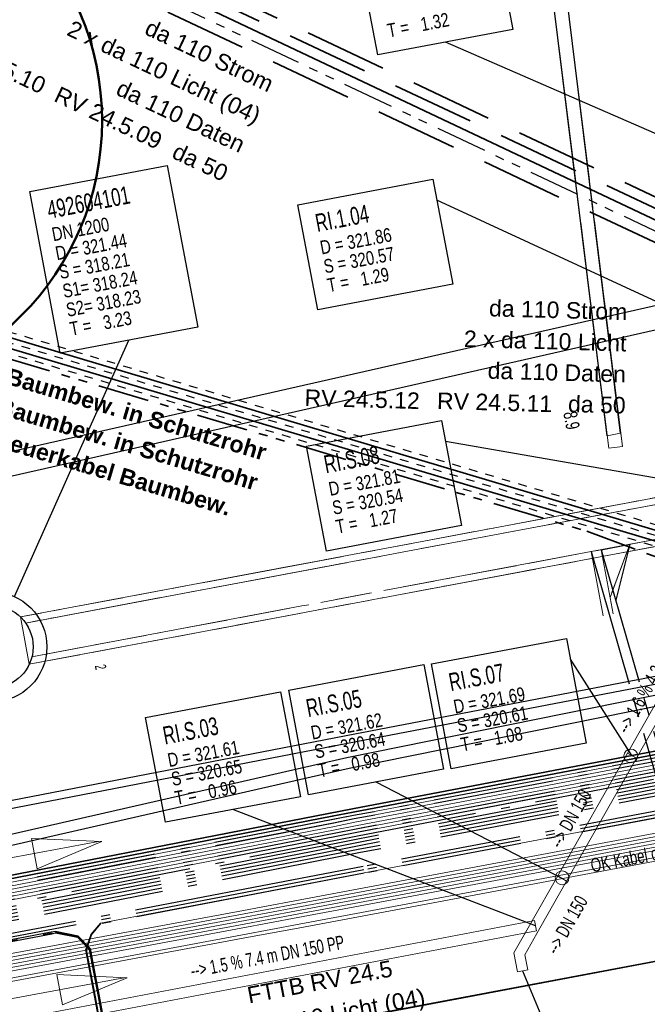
# Model space of a CAD drawing. Extents: x 3503739 to 3504470, y 5375172 to 5375561.
# Tile 36 of 121: x 3504104.5 to 3504113.64, y 5375365.44 to 5375379.77. Entities that reach past the tile are written whole.
import ezdxf

# ---------------------------------------------------------------- set-up
doc = ezdxf.new("R2010")
doc.units = 0
doc.header["$MEASUREMENT"] = 0
for name, pattern in [('123', [0.25001, 0.12501, -0.125]), ('125', [1.37501, 1.00001, -0.125, 0.125, -0.125]), ('126', [1.18751, 1.00001, -0.1875]), ('139', [80, 25, -5, 5, -5, 5, -5, 25, -5]), ('2', [3.4, 1.2, -0.5, 1.2, -0.5]), ('202', [2.64, 1.75, -0.38, 0.13, -0.38]), ('237', [1.5, 0.75, -0.18, 0.13, -0.13, 0.13, -0.18]), ('239', [2.09, 0.75, -0.18, 0.75, -0.18, 0.05, -0.18]), ('38', [5.5, 4, -0.5, 0.5, -0.5]), ('39', [4.75, 4, -0.75]), ('85', [2.7501, 2.0001, -0.25, 0.25, -0.25]), ('86', [2.3751, 2.0001, -0.375])]:
    doc.linetypes.add(name, pattern=pattern)
for name, color, linetype in [('1WB_LICHT_KSR', 7, 'Continuous'), ('4WB_BESTAND_1_BA', 7, 'Continuous'), ('4WB_DB-KANAL', 7, 'Continuous'), ('4WB_G_LEITUNG', 7, 'Continuous'), ('4WB_KANAL_HA', 7, 'Continuous'), ('4WB_KANALISATION', 7, 'Continuous'), ('4WB_WV_LEITUNG', 7, 'Continuous'), ('4WP_KANCAD', 7, 'Continuous'), ('_4WP_ALLGEMEIN', 7, 'Continuous'), ('_4WP_DB_KAB_ABBR', 7, 'Continuous'), ('_4WP_KANAL_STILL', 7, 'Continuous'), ('_4WP_KANALISATIO', 7, 'Continuous'), ('_4WP_KANCAD_', 7, 'Continuous'), ('_4WP_KANCAD__', 7, 'Continuous'), ('_4WP_KANCADT_', 7, 'Continuous'), ('_4WP_KANCADT__', 7, 'Continuous'), ('_4WP_LICHT-KSR', 7, 'Continuous'), ('_4WP_STADT_BEW_S', 7, 'Continuous'), ('_4WP_STADT_DATEN', 7, 'Continuous'), ('_4WP_STADT_FTT1', 7, 'Continuous'), ('_4WP_STADT_STROM', 7, 'Continuous'), ('BHM_BAUM_NEU', 7, 'Continuous'), ('K_FLURSTUECKE', 7, 'Continuous'), ('ST_KABELQUERSCHN', 7, 'Continuous'), ('V_FAHRBAHNRAND', 7, 'Continuous')]:
    doc.layers.add(name, color=color, linetype=linetype)
doc.styles.add('145', font='ARIAL.TTF', dxfattribs={"height": 0.24})
doc.styles.add('202', font='ARIAL.TTF', dxfattribs={"height": 0.24})
doc.styles.add('40', font='TXT', dxfattribs={"width": 0.7, "height": 0.2})
doc.styles.add('406', font='ARIAL.TTF', dxfattribs={"width": 0.7, "height": 0.2})
doc.styles.add('42', font='TXT', dxfattribs={"width": 0.7, "height": 0.26})
doc.styles.add('420', font='ARIAL.TTF', dxfattribs={"height": 0.24})
doc.styles.add('43', font='TXT', dxfattribs={"width": 0.8, "height": 0.2})
doc.styles.add('434', font='ARIAL.TTF', dxfattribs={"height": 0.24})
doc.styles.add('558', font='ARIALBD.TTF', dxfattribs={"height": 0.24})
doc.styles.add('80', font='TXT', dxfattribs={"width": 0.7, "height": 0.2})
doc.styles.add('88', font='TXT', dxfattribs={"width": 0.7, "height": 0.26})
doc.styles.add('89', font='TXT', dxfattribs={"width": 0.8, "height": 0.2})
doc.styles.add('90', font='TXT', dxfattribs={"width": 0.6, "height": 0.16})

# ---------------------------------------------------------------- blocks, each defined once
blk = doc.blocks.new('PFEIL')
at = {"color": 7, "linetype": 'Continuous', "lineweight": 13}
blk.add_line((-0.001996, 0.004989), (-0.001996, 0.975555), dxfattribs=at)
blk.add_lwpolyline([(0.002993, 1), (0.110751, 0.501122), (-0.113245, 0.501122), (0.002993, 1)], dxfattribs=at)

msp = doc.modelspace()

# ---------------------------------------------------------------- linework, layer by layer
at = {"layer": '1WB_LICHT_KSR', "color": 190, "linetype": 'Continuous', "lineweight": 35}
for points in [[(3504211.482, 5375387.747), (3504204.093, 5375386.637), (3504200.361, 5375386.007), (3504198.385, 5375385.654), (3504197.529, 5375385.502), (3504197.127, 5375385.403), (3504196.903, 5375385.267), (3504196.197, 5375384.767), (3504195.376, 5375384.2), (3504194.928, 5375384.114), (3504190.09, 5375383.252), (3504184.33, 5375382.312), (3504178.06, 5375381.347), (3504170.886, 5375379.997), (3504166.111, 5375379.267), (3504160.829, 5375378.367), (3504155.198, 5375377.077), (3504137.903, 5375373.707), (3504132.982, 5375372.797), (3504109.346, 5375368.287), (3504102.663, 5375366.987), (3504097.025, 5375367.877), (3504085.013, 5375369.557)], [(3504166.119, 5375379.218), (3504160.839, 5375378.318), (3504155.209, 5375377.028), (3504137.913, 5375373.658), (3504132.991, 5375372.748), (3504109.355, 5375368.238), (3504109.053, 5375368.179), (3504102.664, 5375366.936), (3504097.018, 5375367.828), (3504085.006, 5375369.507)]]:
    msp.add_lwpolyline(points, dxfattribs=at)
at = {"layer": '4WB_BESTAND_1_BA', "color": 250, "linetype": '202', "lineweight": 25}
for points in [[(3504211.545, 5375387.306), (3504204.165, 5375386.196), (3504200.433, 5375385.566), (3504200.151, 5375385.516), (3504197.635, 5375385.063), (3504197.246, 5375384.829), (3504196.554, 5375384.22), (3504195.563, 5375383.672), (3504190.178, 5375382.713), (3504184.429, 5375381.773), (3504178.159, 5375380.808), (3504170.976, 5375379.458), (3504166.205, 5375378.728), (3504155.302, 5375376.587), (3504138.003, 5375373.217), (3504133.072, 5375372.307), (3504109.436, 5375367.797), (3504109.143, 5375367.738), (3504102.673, 5375366.477), (3504096.955, 5375367.387), (3504084.943, 5375369.057)], [(3504211.538, 5375387.355), (3504204.157, 5375386.245), (3504200.425, 5375385.615), (3504200.143, 5375385.565), (3504197.617, 5375385.111), (3504197.216, 5375384.87), (3504196.525, 5375384.261), (3504195.546, 5375383.72), (3504190.17, 5375382.762), (3504184.42, 5375381.822), (3504178.15, 5375380.857), (3504170.968, 5375379.507), (3504166.196, 5375378.777), (3504155.292, 5375376.636), (3504137.993, 5375373.266), (3504133.063, 5375372.356), (3504109.427, 5375367.846), (3504109.133, 5375367.787), (3504102.672, 5375366.528), (3504096.962, 5375367.436), (3504084.95, 5375369.107)], [(3504084.957, 5375369.157), (3504096.969, 5375367.485), (3504102.671, 5375366.579), (3504109.123, 5375367.836), (3504109.418, 5375367.895), (3504133.054, 5375372.405), (3504137.983, 5375373.315), (3504155.282, 5375376.685), (3504166.187, 5375378.826), (3504170.96, 5375379.556), (3504178.141, 5375380.906), (3504184.411, 5375381.871), (3504190.162, 5375382.811), (3504195.529, 5375383.768), (3504196.496, 5375384.302), (3504197.186, 5375384.911), (3504197.599, 5375385.159), (3504200.134, 5375385.614), (3504200.417, 5375385.664), (3504204.149, 5375386.294), (3504211.531, 5375387.404)], [(3504211.566, 5375387.159), (3504204.189, 5375386.049), (3504200.457, 5375385.419), (3504197.689, 5375384.919), (3504197.336, 5375384.706), (3504196.641, 5375384.097), (3504195.614, 5375383.528), (3504190.202, 5375382.566), (3504184.456, 5375381.626), (3504178.186, 5375380.661), (3504171, 5375379.311), (3504166.232, 5375378.581), (3504155.332, 5375376.44), (3504138.033, 5375373.07), (3504133.099, 5375372.16), (3504109.463, 5375367.65), (3504109.173, 5375367.591), (3504102.676, 5375366.324), (3504096.934, 5375367.24), (3504084.922, 5375368.907)], [(3504211.559, 5375387.208), (3504204.181, 5375386.098), (3504200.449, 5375385.468), (3504200.169, 5375385.418), (3504197.671, 5375384.967), (3504197.306, 5375384.747), (3504196.612, 5375384.138), (3504195.597, 5375383.576), (3504190.194, 5375382.615), (3504184.447, 5375381.675), (3504178.177, 5375380.71), (3504170.992, 5375379.36), (3504166.223, 5375378.63), (3504155.322, 5375376.489), (3504138.023, 5375373.119), (3504133.09, 5375372.209), (3504109.454, 5375367.699), (3504109.163, 5375367.64), (3504102.675, 5375366.375), (3504096.941, 5375367.289), (3504084.929, 5375368.957)], [(3504211.552, 5375387.257), (3504204.173, 5375386.147), (3504200.441, 5375385.517), (3504200.166, 5375385.468), (3504197.653, 5375385.015), (3504197.276, 5375384.788), (3504196.583, 5375384.179), (3504195.58, 5375383.624), (3504190.186, 5375382.664), (3504184.438, 5375381.724), (3504178.168, 5375380.759), (3504170.984, 5375379.409), (3504166.214, 5375378.679), (3504155.312, 5375376.538), (3504138.013, 5375373.168), (3504133.081, 5375372.258), (3504109.445, 5375367.748), (3504109.153, 5375367.689), (3504102.674, 5375366.426), (3504096.948, 5375367.338), (3504084.936, 5375369.007)], [(3504211.545, 5375386.954), (3504203.624, 5375385.716), (3504203.227, 5375385.676), (3504202.845, 5375385.376), (3504201.956, 5375384.652), (3504201.468, 5375384.505), (3504199.8, 5375384.296), (3504198.124, 5375384.086), (3504196.005, 5375383.547), (3504190.21, 5375382.517), (3504184.465, 5375381.577), (3504178.225, 5375380.436), (3504175.148, 5375379.841), (3504166.164, 5375378.301), (3504155.406, 5375376.141), (3504138.075, 5375372.845), (3504137.172, 5375372.678), (3504133.64, 5375372.019), (3504122.158, 5375369.841), (3504109.501, 5375367.447), (3504107.907, 5375367.141), (3504102.752, 5375366.161), (3504096.537, 5375367.076), (3504085.429, 5375368.676)], [(3504211.56, 5375386.855), (3504203.637, 5375385.617), (3504203.266, 5375385.579), (3504202.907, 5375385.298), (3504202.004, 5375384.562), (3504201.497, 5375384.409), (3504200.804, 5375384.32), (3504199.812, 5375384.196), (3504198.142, 5375383.988), (3504196.027, 5375383.449), (3504190.226, 5375382.419), (3504184.483, 5375381.479), (3504178.243, 5375380.338), (3504175.166, 5375379.743), (3504166.182, 5375378.203), (3504155.426, 5375376.043), (3504138.093, 5375372.747), (3504137.19, 5375372.58), (3504133.658, 5375371.921), (3504122.176, 5375369.743), (3504109.519, 5375367.349), (3504107.925, 5375367.043), (3504105.683, 5375366.616)], [(3504197.314, 5375385.046), (3504197.119, 5375384.931), (3504196.421, 5375384.439), (3504195.512, 5375383.816), (3504190.154, 5375382.86), (3504184.402, 5375381.92), (3504178.132, 5375380.955), (3504170.952, 5375379.605), (3504166.178, 5375378.875), (3504155.272, 5375376.734), (3504137.973, 5375373.364), (3504133.045, 5375372.454), (3504109.409, 5375367.944), (3504109.113, 5375367.885), (3504102.67, 5375366.63), (3504096.976, 5375367.534), (3504084.964, 5375369.207)], [(3504197.288, 5375385.089), (3504197.092, 5375384.973), (3504196.393, 5375384.48), (3504195.495, 5375383.864), (3504190.146, 5375382.909), (3504184.393, 5375381.969), (3504178.123, 5375381.004), (3504170.944, 5375379.654), (3504166.169, 5375378.924), (3504155.262, 5375376.783), (3504137.963, 5375373.413), (3504133.036, 5375372.503), (3504109.4, 5375367.993), (3504109.103, 5375367.934), (3504102.669, 5375366.681), (3504096.983, 5375367.583), (3504084.971, 5375369.257)], [(3504166.127, 5375379.169), (3504160.849, 5375378.269), (3504155.22, 5375376.979), (3504137.923, 5375373.609), (3504133, 5375372.699), (3504109.364, 5375368.189), (3504109.063, 5375368.13), (3504102.665, 5375366.885), (3504097.011, 5375367.779), (3504084.999, 5375369.457)], [(3504166.135, 5375379.12), (3504160.859, 5375378.22), (3504155.231, 5375376.93), (3504137.933, 5375373.56), (3504133.009, 5375372.65), (3504109.373, 5375368.14), (3504109.073, 5375368.081), (3504102.666, 5375366.834), (3504097.004, 5375367.73), (3504084.992, 5375369.407)], [(3504166.173, 5375378.252), (3504155.416, 5375376.092), (3504138.084, 5375372.796), (3504137.181, 5375372.629), (3504133.649, 5375371.97), (3504122.167, 5375369.792), (3504109.51, 5375367.398), (3504107.916, 5375367.092), (3504102.753, 5375366.11), (3504096.53, 5375367.027), (3504085.422, 5375368.627)], [(3504085.415, 5375368.578), (3504096.523, 5375366.978), (3504102.754, 5375366.059), (3504105.025, 5375366.491)], [(3504112.263, 5375351.405), (3504109.831, 5375352.421), (3504109.373, 5375352.805), (3504108.287, 5375355.227), (3504106.766, 5375358.759), (3504106.595, 5375359.193), (3504106.238, 5375362.121), (3504105.604, 5375365.549), (3504105.473, 5375366.237), (3504105.546, 5375366.452), (3504105.683, 5375366.616)], [(3504112.282, 5375351.451), (3504109.857, 5375352.464), (3504109.414, 5375352.836), (3504108.333, 5375355.247), (3504106.812, 5375358.778), (3504106.644, 5375359.205), (3504106.287, 5375362.129), (3504105.653, 5375365.558), (3504105.522, 5375366.246), (3504105.351, 5375366.427), (3504105.025, 5375366.491)]]:
    msp.add_lwpolyline(points, dxfattribs=at)
at = {"layer": '4WB_BESTAND_1_BA', "color": 7, "linetype": 'Continuous', "lineweight": 13}
for points in [[(3504198.327, 5375383.464), (3504197.897, 5375383.413), (3504194.989, 5375382.928), (3504192.726, 5375382.647), (3504178.583, 5375380.165), (3504177.38, 5375379.955), (3504175.796, 5375379.625), (3504170.922, 5375378.606), (3504166.233, 5375377.946), (3504163.009, 5375377.275), (3504161.045, 5375376.895), (3504155.501, 5375375.744), (3504154.93, 5375375.637), (3504137.232, 5375372.354), (3504133.701, 5375371.689), (3504122.219, 5375369.519), (3504108.507, 5375366.949), (3504107.682, 5375366.795), (3504102.831, 5375365.895), (3504096.307, 5375366.789), (3504085.393, 5375368.419)], [(3504198.345, 5375383.314), (3504197.918, 5375383.263), (3504195.01, 5375382.781), (3504192.747, 5375382.5), (3504178.61, 5375380.018), (3504177.407, 5375379.808), (3504175.826, 5375379.478), (3504170.949, 5375378.459), (3504166.26, 5375377.799), (3504163.039, 5375377.128), (3504161.075, 5375376.748), (3504155.531, 5375375.597), (3504154.957, 5375375.49), (3504137.259, 5375372.207), (3504133.728, 5375371.542), (3504122.246, 5375369.372), (3504108.534, 5375366.802), (3504107.709, 5375366.648), (3504102.834, 5375365.742), (3504096.286, 5375366.642), (3504085.372, 5375368.272)], [(3504085.379, 5375368.321), (3504096.293, 5375366.691), (3504102.833, 5375365.793), (3504107.7, 5375366.697), (3504108.525, 5375366.851), (3504122.237, 5375369.421), (3504133.719, 5375371.591), (3504137.25, 5375372.256), (3504154.948, 5375375.539), (3504155.521, 5375375.646), (3504161.065, 5375376.797), (3504163.029, 5375377.177), (3504166.251, 5375377.848), (3504170.94, 5375378.508), (3504175.816, 5375379.527), (3504177.398, 5375379.857), (3504178.601, 5375380.067), (3504192.74, 5375382.549), (3504195.003, 5375382.83), (3504197.911, 5375383.313), (3504198.339, 5375383.364)], [(3504198.333, 5375383.414), (3504197.904, 5375383.363), (3504194.996, 5375382.879), (3504192.733, 5375382.598), (3504178.592, 5375380.116), (3504177.389, 5375379.906), (3504175.806, 5375379.576), (3504170.931, 5375378.557), (3504166.242, 5375377.897), (3504163.019, 5375377.226), (3504161.055, 5375376.846), (3504155.511, 5375375.695), (3504154.939, 5375375.588), (3504137.241, 5375372.305), (3504133.71, 5375371.64), (3504122.228, 5375369.47), (3504108.516, 5375366.9), (3504107.691, 5375366.746), (3504102.832, 5375365.844), (3504096.3, 5375366.74), (3504085.386, 5375368.37)], [(3504085.358, 5375368.174), (3504096.272, 5375366.544), (3504102.836, 5375365.64), (3504107.727, 5375366.55), (3504108.552, 5375366.704), (3504122.264, 5375369.274), (3504133.746, 5375371.444), (3504137.277, 5375372.109), (3504154.975, 5375375.392), (3504155.551, 5375375.499), (3504161.095, 5375376.65), (3504163.059, 5375377.03), (3504166.278, 5375377.701), (3504170.967, 5375378.361), (3504175.846, 5375379.38), (3504177.425, 5375379.71), (3504178.628, 5375379.92), (3504192.761, 5375382.402), (3504195.024, 5375382.683), (3504197.932, 5375383.163), (3504198.357, 5375383.214)], [(3504085.365, 5375368.223), (3504096.279, 5375366.593), (3504102.835, 5375365.691), (3504107.718, 5375366.599), (3504108.543, 5375366.753), (3504122.255, 5375369.323), (3504133.737, 5375371.493), (3504137.268, 5375372.158), (3504154.966, 5375375.441), (3504155.541, 5375375.548), (3504161.085, 5375376.699), (3504163.049, 5375377.079), (3504166.269, 5375377.75), (3504170.958, 5375378.41), (3504175.836, 5375379.429), (3504177.416, 5375379.759), (3504178.619, 5375379.969), (3504192.754, 5375382.451), (3504195.017, 5375382.732), (3504197.925, 5375383.213), (3504198.351, 5375383.264)], [(3504166.295, 5375377.602), (3504163.079, 5375376.932), (3504161.115, 5375376.552), (3504155.571, 5375375.401), (3504154.993, 5375375.294), (3504137.295, 5375372.011), (3504133.765, 5375371.346), (3504122.282, 5375369.176), (3504108.57, 5375366.606), (3504107.745, 5375366.452), (3504102.838, 5375365.538), (3504096.258, 5375366.446), (3504085.344, 5375368.076)], [(3504166.303, 5375377.552), (3504163.089, 5375376.882), (3504161.125, 5375376.502), (3504155.581, 5375375.353), (3504155.002, 5375375.245), (3504137.304, 5375371.962), (3504133.774, 5375371.297), (3504122.291, 5375369.127), (3504108.579, 5375366.557), (3504107.754, 5375366.403), (3504102.839, 5375365.487), (3504096.251, 5375366.397), (3504085.337, 5375368.027)]]:
    msp.add_lwpolyline(points, dxfattribs=at)
at = {"layer": '4WB_BESTAND_1_BA', "color": 116, "linetype": 'Continuous', "lineweight": 13}
for points in [[(3504085.015, 5375369.454), (3504097.012, 5375367.78), (3504102.665, 5375366.885), (3504109.064, 5375368.13), (3504109.363, 5375368.189), (3504133, 5375372.699), (3504137.924, 5375373.609), (3504155.221, 5375376.979), (3504160.896, 5375378.277), (3504166.127, 5375379.17)], [(3504085.007, 5375369.404), (3504097.005, 5375367.731), (3504102.666, 5375366.834), (3504109.074, 5375368.081), (3504109.372, 5375368.14), (3504133.009, 5375372.65), (3504137.934, 5375373.56), (3504155.232, 5375376.93), (3504160.859, 5375378.22), (3504166.135, 5375379.121)], [(3504166.167, 5375378.923), (3504160.899, 5375378.024), (3504155.274, 5375376.734), (3504137.972, 5375373.364), (3504133.045, 5375372.454), (3504109.41, 5375367.944), (3504109.112, 5375367.885), (3504102.67, 5375366.63), (3504096.975, 5375367.533), (3504084.949, 5375369.21)], [(3504166.159, 5375378.972), (3504160.936, 5375378.081), (3504155.263, 5375376.783), (3504137.962, 5375373.413), (3504133.036, 5375372.503), (3504109.401, 5375367.993), (3504109.102, 5375367.934), (3504102.669, 5375366.681), (3504096.982, 5375367.582), (3504084.955, 5375369.26)]]:
    msp.add_lwpolyline(points, dxfattribs=at)
at = {"layer": '4WB_BESTAND_1_BA', "color": 251, "linetype": 'Continuous', "lineweight": 13}
for points in [[(3504166.151, 5375379.022), (3504160.879, 5375378.122), (3504155.253, 5375376.832), (3504137.953, 5375373.462), (3504133.027, 5375372.552), (3504109.391, 5375368.042), (3504109.093, 5375367.983), (3504102.668, 5375366.732), (3504096.99, 5375367.632), (3504084.978, 5375369.307)], [(3504166.143, 5375379.071), (3504160.916, 5375378.179), (3504155.242, 5375376.881), (3504137.943, 5375373.511), (3504133.018, 5375372.601), (3504109.382, 5375368.091), (3504109.083, 5375368.032), (3504102.667, 5375366.783), (3504096.997, 5375367.681), (3504084.985, 5375369.357)]]:
    msp.add_lwpolyline(points, dxfattribs=at)
at = {"layer": '4WB_BESTAND_1_BA', "color": 35, "linetype": 'Continuous', "lineweight": 13}
msp.add_lwpolyline([(3504166.181, 5375378.212), (3504155.424, 5375376.052), (3504138.092, 5375372.756), (3504137.189, 5375372.589), (3504133.657, 5375371.93), (3504122.175, 5375369.752), (3504109.518, 5375367.358), (3504107.923, 5375367.052), (3504105.677, 5375366.625), (3504105.537, 5375366.457), (3504105.462, 5375366.237), (3504105.594, 5375365.547), (3504106.228, 5375362.12), (3504106.585, 5375359.19), (3504106.757, 5375358.755), (3504108.278, 5375355.223), (3504109.365, 5375352.799), (3504109.825, 5375352.413), (3504112.259, 5375351.396)], dxfattribs=at)
at = {"layer": '4WB_BESTAND_1_BA', "color": 1, "linetype": 'Continuous', "lineweight": 25}
msp.add_lwpolyline([(3504085.413, 5375368.568), (3504096.521, 5375366.968), (3504102.754, 5375366.049), (3504104.969, 5375366.47), (3504105.023, 5375366.481), (3504105.346, 5375366.418), (3504105.513, 5375366.241), (3504105.643, 5375365.556), (3504106.277, 5375362.127), (3504106.634, 5375359.203), (3504106.803, 5375358.774), (3504108.324, 5375355.243), (3504109.406, 5375352.83), (3504109.852, 5375352.455), (3504112.278, 5375351.442), (3504112.74, 5375351.258), (3504112.992, 5375351.097), (3504113.393, 5375351.009), (3504113.706, 5375351.018), (3504114.25, 5375351.398), (3504114.93, 5375351.787), (3504116.91, 5375352.168)], dxfattribs=at)
at = {"layer": '4WB_BESTAND_1_BA', "color": 114, "linetype": 'Continuous', "lineweight": 25}
msp.add_lwpolyline([(3504112.286, 5375351.46), (3504109.862, 5375352.473), (3504109.422, 5375352.842), (3504108.342, 5375355.251), (3504106.821, 5375358.782), (3504106.654, 5375359.207), (3504106.297, 5375362.131), (3504105.663, 5375365.56), (3504105.531, 5375366.251), (3504105.356, 5375366.436), (3504105.025, 5375366.501), (3504104.962, 5375366.49), (3504102.753, 5375366.07), (3504096.524, 5375366.988), (3504085.416, 5375368.588)], dxfattribs=at)
at = {"layer": '4WB_DB-KANAL', "color": 7, "linetype": 'Continuous', "lineweight": 25}
for p, q in [((3504113.054, 5375373.719), (3504111.645, 5375385.091)), ((3504113.251, 5375373.755), (3504111.844, 5375385.114))]:
    msp.add_line(p, q, dxfattribs=at)
at = {"layer": '4WB_DB-KANAL', "color": 7, "linetype": 'Continuous', "lineweight": 13}
msp.add_line((3504113.054, 5375373.719), (3504113.251, 5375373.755), dxfattribs=at)
at = {"layer": '4WB_G_LEITUNG', "color": 6, "linetype": 'Continuous', "lineweight": 25}
for points in [[(3504246.974, 5375392.842), (3504246.699, 5375392.832), (3504242.119, 5375392.652), (3504234.771, 5375392.232), (3504230.382, 5375391.911), (3504223.206, 5375390.27), (3504222.992, 5375390.221), (3504211.033, 5375388.771), (3504204.936, 5375387.641), (3504199.237, 5375386.48), (3504187.555, 5375384.021), (3504175.855, 5375381.951), (3504164.039, 5375379.701), (3504152.23, 5375377.371), (3504140.423, 5375375.161), (3504134.932, 5375373.991), (3504133.701, 5375373.851), (3504132.546, 5375373.671), (3504120.984, 5375371.601), (3504109.253, 5375369.351), (3504103.161, 5375368.172), (3504097.397, 5375368.821), (3504085.494, 5375370.661)], [(3504085.477, 5375370.552), (3504097.382, 5375368.712), (3504103.166, 5375368.061), (3504109.274, 5375369.243), (3504121.004, 5375371.493), (3504132.565, 5375373.562), (3504133.716, 5375373.742), (3504134.949, 5375373.882), (3504140.444, 5375375.053), (3504152.251, 5375377.263), (3504164.06, 5375379.593), (3504175.875, 5375381.843), (3504187.576, 5375383.913), (3504199.26, 5375386.373), (3504204.957, 5375387.533), (3504211.05, 5375388.662), (3504223.011, 5375390.112), (3504223.231, 5375390.163), (3504230.399, 5375391.802), (3504234.778, 5375392.122), (3504242.124, 5375392.542), (3504246.704, 5375392.722), (3504246.978, 5375392.732)]]:
    msp.add_lwpolyline(points, dxfattribs=at)
at = {"layer": '4WB_KANAL_HA', "color": 7, "linetype": 'Continuous', "lineweight": 13}
msp.add_line((3504112.82, 5375372.031), (3504112.968, 5375372.059), dxfattribs=at)
at = {"layer": '4WB_KANAL_HA', "color": 7, "linetype": '85', "lineweight": 25}
for p, q in [((3504112.82, 5375372.031), (3504114.316, 5375366.836)), ((3504112.968, 5375372.059), (3504114.463, 5375366.864))]:
    msp.add_line(p, q, dxfattribs=at)
at = {"layer": '4WB_KANAL_HA', "color": 7, "linetype": '139', "lineweight": 25}
msp.add_lwpolyline([(3504112.968, 5375372.059), (3504113.385, 5375372.138), (3504113.181, 5375371.323)], dxfattribs=at)
at = {"layer": '4WB_KANALISATION', "color": 7, "linetype": '85', "lineweight": 18}
for p, q in [((3504104.513, 5375371.08), (3504153.187, 5375380.232)), ((3504104.589, 5375370.992), (3504153.149, 5375380.123)), ((3504104.643, 5375370.392), (3504153.317, 5375379.544))]:
    msp.add_line(p, q, dxfattribs=at)
at = {"layer": '4WB_KANALISATION', "color": 7, "linetype": 'Continuous', "lineweight": 13}
msp.add_line((3504104.513, 5375371.08), (3504104.643, 5375370.392), dxfattribs=at)
at = {"layer": '4WB_KANALISATION', "color": 7, "linetype": 'Continuous', "lineweight": 25}
for radius in [0.8, 0.6]:
    msp.add_circle((3504104.099, 5375370.646, 318.21), radius, dxfattribs=at)
at = {"layer": '4WB_WV_LEITUNG', "color": 4, "linetype": 'Continuous', "lineweight": 25}
for points in [[(3504082.965, 5375370.893), (3504094.819, 5375368.856), (3504103.099, 5375367.628), (3504109.267, 5375369.035), (3504121.131, 5375371.435), (3504132.968, 5375373.265), (3504133.786, 5375373.445), (3504134.385, 5375373.576), (3504140.417, 5375374.905), (3504150.912, 5375376.805), (3504162.835, 5375379.175)], [(3504082.938, 5375370.735), (3504094.794, 5375368.698), (3504103.106, 5375367.465), (3504109.3, 5375368.878), (3504121.159, 5375371.278), (3504132.997, 5375373.108), (3504133.821, 5375373.288), (3504134.42, 5375373.419), (3504140.448, 5375374.748), (3504150.942, 5375376.648), (3504162.866, 5375379.018)]]:
    msp.add_lwpolyline(points, dxfattribs=at)
at = {"layer": '4WP_KANCAD', "color": 7, "linetype": '38', "lineweight": 18}
for p, q in [((3504104.513, 5375371.08), (3504153.187, 5375380.232)), ((3504104.589, 5375370.992), (3504153.149, 5375380.123)), ((3504104.681, 5375370.501), (3504153.241, 5375379.632)), ((3504104.643, 5375370.392), (3504153.317, 5375379.544)), ((3504112.82, 5375372.031), (3504112.996, 5375371.098)), ((3504112.968, 5375372.059), (3504113.143, 5375371.125))]:
    msp.add_line(p, q, dxfattribs=at)
at = {"layer": '4WP_KANCAD', "color": 7, "linetype": '39', "lineweight": 18}
msp.add_lwpolyline([(3504112.968, 5375372.059), (3504113.385, 5375372.138), (3504113.098, 5375371.364)], dxfattribs=at)
at = {"layer": '4WP_KANCAD', "color": 7, "linetype": 'Continuous', "lineweight": 18}
for radius in [0.8, 0.6]:
    msp.add_circle((3504104.099, 5375370.646, 318.21), radius, dxfattribs=at)
at = {"layer": '_4WP_DB_KAB_ABBR', "color": 250, "linetype": 'Continuous', "lineweight": 25}
for p, q in [((3504085.081, 5375369.109), (3504117.986, 5375376.578)), ((3504085.081, 5375369.109), (3504117.986, 5375376.578)), ((3504085.159, 5375368.767), (3504118.064, 5375376.237)), ((3504085.159, 5375368.767), (3504118.064, 5375376.237))]:
    msp.add_line(p, q, dxfattribs=at)
at = {"layer": '_4WP_KANAL_STILL', "color": 7, "linetype": '86', "lineweight": 18}
for p, q in [((3504111.764, 5375384.113), (3504113.078, 5375373.538)), ((3504111.963, 5375384.138), (3504113.277, 5375373.563))]:
    msp.add_line(p, q, dxfattribs=at)
at = {"layer": '_4WP_KANAL_STILL', "color": 7, "linetype": 'Continuous', "lineweight": 13}
msp.add_line((3504113.277, 5375373.563), (3504113.078, 5375373.538), dxfattribs=at)
at = {"layer": '_4WP_KANALISATIO', "color": 1, "linetype": 'Continuous', "lineweight": 18}
for centre in [(3504113.399, 5375369.057), (3504112.398, 5375367.283)]:
    msp.add_circle(centre, 0.1, dxfattribs=at)
at = {"layer": '_4WP_KANCAD_', "color": 7, "linetype": '126', "lineweight": 18}
for p, q in [((3504111.644, 5375385.075), (3504113.078, 5375373.538)), ((3504111.843, 5375385.103), (3504113.277, 5375373.563))]:
    msp.add_line(p, q, dxfattribs=at)
at = {"layer": '_4WP_KANCAD_', "color": 7, "linetype": '125', "lineweight": 18}
for p, q in [((3504112.82, 5375372.031), (3504112.996, 5375371.098)), ((3504112.968, 5375372.059), (3504113.143, 5375371.125))]:
    msp.add_line(p, q, dxfattribs=at)
at = {"layer": '_4WP_KANCAD_', "color": 7, "linetype": '239', "lineweight": 18}
for points in [[(3504104.643, 5375370.392), (3504153.317, 5375379.544), (3504153.187, 5375380.232), (3504104.513, 5375371.08)], [(3504104.681, 5375370.501), (3504129.466, 5375375.161), (3504153.241, 5375379.632), (3504153.149, 5375380.123), (3504104.589, 5375370.992)], [(3504112.968, 5375372.059), (3504113.385, 5375372.138), (3504113.098, 5375371.364)]]:
    msp.add_lwpolyline(points, dxfattribs=at)
at = {"layer": '_4WP_KANCAD_', "color": 7, "linetype": 'Continuous', "lineweight": 25}
for radius in [0.8, 0.6]:
    msp.add_circle((3504104.099, 5375370.646, 318.21), radius, dxfattribs=at)
at = {"layer": '_4WP_KANCAD__', "color": 1, "linetype": 'Continuous', "lineweight": 18}
for points in [[(3504113.48, 5375369.026), (3504115.596, 5375372.757), (3504115.466, 5375372.831), (3504113.35, 5375369.1)], [(3504112.464, 5375367.236), (3504113.48, 5375369.026), (3504113.35, 5375369.1), (3504112.334, 5375367.31)], [(3504112.075, 5375366.549), (3504112.464, 5375367.236), (3504112.334, 5375367.31), (3504111.945, 5375366.623)], [(3504104.789, 5375365.135), (3504112.024, 5375366.512), (3504111.996, 5375366.66), (3504104.761, 5375365.283)], [(3504111.945, 5375366.623), (3504111.698, 5375366.189), (3504111.75, 5375365.916)], [(3504112.075, 5375366.549), (3504111.856, 5375366.163), (3504111.856, 5375366.163), (3504111.898, 5375365.944), (3504111.75, 5375365.916), (3504111.698, 5375366.189), (3504111.698, 5375366.189), (3504111.945, 5375366.623)], [(3504112.075, 5375366.549), (3504111.856, 5375366.163), (3504111.898, 5375365.944)]]:
    msp.add_lwpolyline(points, dxfattribs=at)
at = {"layer": '_4WP_KANCADT_', "color": 7, "linetype": 'Continuous', "lineweight": 25}
msp.add_line((3504104.425, 5375371.376), (3504106.093, 5375375.11), dxfattribs=at)
at = {"layer": '_4WP_KANCADT_', "color": 7, "linetype": 'Continuous', "lineweight": 18}
msp.add_lwpolyline([(3504104.648, 5375377.272), (3504106.65, 5375377.652), (3504107.096, 5375375.3), (3504105.094, 5375374.92), (3504104.648, 5375377.272)], dxfattribs=at)
at = {"layer": '_4WP_KANCADT_', "color": 7, "linetype": 'Continuous', "lineweight": 25}
msp.add_lwpolyline([(3504104.648, 5375377.272), (3504106.65, 5375377.652), (3504107.096, 5375375.3), (3504105.094, 5375374.92), (3504104.648, 5375377.272)], dxfattribs=at)
at = {"layer": '_4WP_KANCADT__', "color": 1, "linetype": 'Continuous', "lineweight": 25}
for p, q in [((3504115.936, 5375377.165), (3504110.699, 5375379.448)), ((3504116.457, 5375374.427), (3504110.576, 5375377.148)), ((3504115.531, 5375372.794), (3504110.701, 5375373.634)), ((3504113.415, 5375369.063), (3504112.519, 5375370.464)), ((3504112.399, 5375367.273), (3504109.691, 5375368.677)), ((3504112.01, 5375366.586), (3504107.606, 5375368.278)), ((3504111.824, 5375365.93), (3504113.344, 5375362.258))]:
    msp.add_line(p, q, dxfattribs=at)
at = {"layer": '_4WP_KANCADT__', "color": 7, "linetype": 'Continuous', "lineweight": 18}
for points in [[(3504109.427, 5375380.788), (3504111.392, 5375381.161), (3504111.681, 5375379.634), (3504109.716, 5375379.261), (3504109.427, 5375380.788)], [(3504108.553, 5375377.08), (3504110.518, 5375377.453), (3504110.807, 5375375.926), (3504108.842, 5375375.553), (3504108.553, 5375377.08)], [(3504108.678, 5375373.566), (3504110.643, 5375373.939), (3504110.932, 5375372.412), (3504108.967, 5375372.039), (3504108.678, 5375373.566)], [(3504110.496, 5375370.396), (3504112.461, 5375370.769), (3504112.75, 5375369.242), (3504110.785, 5375368.869), (3504110.496, 5375370.396)], [(3504108.419, 5375370.017), (3504110.384, 5375370.39), (3504110.673, 5375368.863), (3504108.708, 5375368.49), (3504108.419, 5375370.017)], [(3504106.334, 5375369.618), (3504108.299, 5375369.991), (3504108.588, 5375368.464), (3504106.623, 5375368.091), (3504106.334, 5375369.618)]]:
    msp.add_lwpolyline(points, dxfattribs=at)
at = {"layer": '_4WP_KANCADT__', "color": 1, "linetype": 'Continuous', "lineweight": 25}
for points in [[(3504109.427, 5375380.788), (3504111.392, 5375381.161), (3504111.681, 5375379.634), (3504109.716, 5375379.261), (3504109.427, 5375380.788)], [(3504108.553, 5375377.08), (3504110.518, 5375377.453), (3504110.807, 5375375.926), (3504108.842, 5375375.553), (3504108.553, 5375377.08)], [(3504108.678, 5375373.566), (3504110.643, 5375373.939), (3504110.932, 5375372.412), (3504108.967, 5375372.039), (3504108.678, 5375373.566)], [(3504110.496, 5375370.396), (3504112.461, 5375370.769), (3504112.75, 5375369.242), (3504110.785, 5375368.869), (3504110.496, 5375370.396)], [(3504108.419, 5375370.017), (3504110.384, 5375370.39), (3504110.673, 5375368.863), (3504108.708, 5375368.49), (3504108.419, 5375370.017)], [(3504106.334, 5375369.618), (3504108.299, 5375369.991), (3504108.588, 5375368.464), (3504106.623, 5375368.091), (3504106.334, 5375369.618)]]:
    msp.add_lwpolyline(points, dxfattribs=at)
at = {"layer": '_4WP_LICHT-KSR', "color": 190, "linetype": '2', "lineweight": 35}
for points in [[(3504120.521, 5375373.583), (3504120.452, 5375373.956), (3504120.044, 5375374.237), (3504117.391, 5375374.606), (3504114.134, 5375376.848), (3504102.491, 5375382.353, 0.15724), (3504101.608, 5375382.469), (3504101.362, 5375382.423)], [(3504114.686, 5375375.366), (3504114.693, 5375375.616), (3504113.889, 5375376.466), (3504102.298, 5375381.947, 0.15724), (3504101.69, 5375382.026), (3504101.444, 5375381.981)]]:
    msp.add_lwpolyline(points, format="xyb", dxfattribs=at)
at = {"layer": '_4WP_STADT_BEW_S', "color": 1, "linetype": '123', "lineweight": 25}
for p, q in [((3504114.279, 5375372.266), (3504101.45, 5375376.094)), ((3504114.236, 5375372.122), (3504101.407, 5375375.95)), ((3504114.193, 5375371.978), (3504101.364, 5375375.806))]:
    msp.add_line(p, q, dxfattribs=at)
at = {"layer": '_4WP_STADT_BEW_S', "color": 142, "linetype": 'Continuous', "lineweight": 35}
msp.add_lwpolyline([(3504192.723, 5375387.93), (3504187.474, 5375386.904), (3504184.793, 5375386.38), (3504172.607, 5375384.252), (3504163.814, 5375382.717, 0.070922), (3504162.855, 5375382.405, -0.070918), (3504161.896, 5375382.094), (3504160.264, 5375381.809, -0.070631), (3504159.252, 5375381.777, 0.070634), (3504158.241, 5375381.744), (3504154.88, 5375381.158), (3504154.325, 5375381.357), (3504152.691, 5375381.061), (3504152.207, 5375380.651), (3504125.695, 5375375.656), (3504125.645, 5375375.582, -0.236691), (3504119.374, 5375372.101), (3504116.104, 5375371.963, -0.083182), (3504114.258, 5375372.194), (3504101.428, 5375376.022, 0.222583), (3504098.707, 5375375.616, -0.093318), (3504096.613, 5375374.731), (3504096.365, 5375375.23)], format="xyb", dxfattribs=at)
at = {"layer": '_4WP_STADT_BEW_S', "color": 5, "linetype": 'Continuous', "lineweight": 35}
msp.add_lwpolyline([(3504184.831, 5375386.184), (3504163.864, 5375382.45, 0.070894), (3504162.906, 5375382.135, -0.07089), (3504161.948, 5375381.82), (3504160.317, 5375381.529, -0.071787), (3504159.306, 5375381.493, 0.071046), (3504158.295, 5375381.458), (3504154.86, 5375380.846), (3504154.299, 5375381.047), (3504152.823, 5375380.78), (3504152.34, 5375380.371), (3504125.662, 5375375.344, -0.230644), (3504119.381, 5375371.951), (3504116.11, 5375371.814, -0.083182), (3504114.215, 5375372.05), (3504101.386, 5375375.878, 0.222584), (3504098.79, 5375375.491, -0.105774), (3504096.34, 5375374.526), (3504077.01, 5375371.316)], format="xyb", dxfattribs=at)
at = {"layer": '_4WP_STADT_BEW_S', "color": 35, "linetype": '237', "lineweight": 35}
msp.add_lwpolyline([(3504077.035, 5375371.168), (3504096.364, 5375374.378, 0.105774), (3504098.873, 5375375.366, -0.222583), (3504101.343, 5375375.734), (3504112.757, 5375372.328), (3504115.045, 5375371.48, 0.135235), (3504115.575, 5375371.434)], format="xyb", dxfattribs=at)
at = {"layer": '_4WP_STADT_DATEN', "color": 7, "linetype": 'Continuous', "lineweight": 35}
msp.add_lwpolyline([(3504117.693, 5375374.217), (3504114.059, 5375376.718), (3504102.427, 5375382.218, 0.15724), (3504101.635, 5375382.321), (3504101.39, 5375382.276)], format="xyb", dxfattribs=at)
at = {"layer": '_4WP_STADT_FTT1', "color": 1, "linetype": '237', "lineweight": 25}
msp.add_lwpolyline([(3504118.85, 5375373.452, 0.173082), (3504118.344, 5375373.716), (3504118.08, 5375373.753, -0.152204), (3504117.381, 5375374.083), (3504116.656, 5375374.749), (3504113.984, 5375376.587), (3504102.363, 5375382.082, 0.15724), (3504101.663, 5375382.174), (3504101.417, 5375382.128)], format="xyb", dxfattribs=at)
at = {"layer": '_4WP_STADT_STROM', "color": 3, "linetype": '2', "lineweight": 35}
msp.add_lwpolyline([(3504101.335, 5375382.571), (3504101.581, 5375382.616, -0.15724), (3504102.555, 5375382.489), (3504114.209, 5375376.979), (3504117.447, 5375374.75), (3504120.1, 5375374.38), (3504120.588, 5375374.044), (3504120.668, 5375373.61)], format="xyb", dxfattribs=at)
at = {"layer": 'BHM_BAUM_NEU', "color": 91, "linetype": 'Continuous', "lineweight": 50}
msp.add_circle((3504101.702, 5375378.3), 4, dxfattribs=at)
at = {"layer": 'K_FLURSTUECKE', "color": 252, "linetype": 'Continuous', "lineweight": 35}
for p, q in [((3504100.598, 5375363.598), (3504142.212, 5375371.412)), ((3504142.212, 5375371.412), (3504100.598, 5375363.598)), ((3504100.598, 5375363.598), (3504142.212, 5375371.412)), ((3504142.212, 5375371.412), (3504100.598, 5375363.598))]:
    msp.add_line(p, q, dxfattribs=at)
at = {"layer": 'V_FAHRBAHNRAND', "color": 250, "linetype": 'Continuous', "lineweight": 35}
msp.add_line((3504107.681, 5375364.922, 321.466), (3504117.84, 5375366.835, 321.43), dxfattribs=at)
msp.add_line((3504107.681, 5375364.922, 321.466), (3504117.84, 5375366.835, 321.43), dxfattribs=at)

# ---------------------------------------------------------------- block references
at = {"layer": 'ST_KABELQUERSCHN', "color": 7, "xscale": 2.004499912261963, "yscale": 2.004499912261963, "rotation": 280.5463394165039}
for p in [(3504103.728, 5375367.449), (3504104.097, 5375365.467)]:
    msp.add_blockref('PFEIL', p, dxfattribs=at)

# ---------------------------------------------------------------- texts
at = {"layer": '_4WP_ALLGEMEIN', "color": 1, "linetype": 'Continuous', "style": '406', "width": 0.7}
msp.add_text('OK Kabel ca. 320,59', height=0.2, rotation=10.7963, dxfattribs=at).set_placement((3504112.835, 5375367.361))
at = {"layer": '_4WP_KANCADT_', "color": 7, "linetype": 'Continuous'}
for s, height, rotation, style, width, p in [('492604101', 0.26, 10.737, '88', 0.7, (3504104.93, 5375376.876)), ('DN 1200', 0.2, 10.737, '89', 0.8, (3504104.992, 5375376.548)), ('D = 321.44', 0.2, 10.737, '89', 0.8, (3504105.044, 5375376.273)), ('S = 318.21', 0.2, 10.737, '89', 0.8, (3504105.096, 5375375.998)), ('S1= 318.24', 0.2, 10.737, '89', 0.8, (3504105.149, 5375375.723)), ('S2= 318.23', 0.2, 10.737, '89', 0.8, (3504105.201, 5375375.448)), ('T =   3.23', 0.2, 10.737, '89', 0.8, (3504105.253, 5375375.172)), ('8.9', 0.2, 280.6486, '80', 0.7, (3504112.415, 5375374.051)), ('2', 0.16, 280.6486, '90', 0.6, (3504105.596, 5375370.371))]:
    msp.add_text(s, height=height, rotation=rotation, dxfattribs=dict(at, style=style, width=width)).set_placement(p)
at = {"layer": '_4WP_KANCADT__', "color": 1, "linetype": 'Continuous'}
for s, height, rotation, style, width, p in [('T =   1.32', 0.2, 10.737, '43', 0.8, (3504109.875, 5375379.514)), ('RI.1.04', 0.26, 10.737, '42', 0.7, (3504108.835, 5375376.684)), ('D = 321.86', 0.2, 10.737, '43', 0.8, (3504108.897, 5375376.356)), ('S = 320.57', 0.2, 10.737, '43', 0.8, (3504108.949, 5375376.081)), ('T =   1.29', 0.2, 10.737, '43', 0.8, (3504109.001, 5375375.806)), ('RI.S.08', 0.26, 10.737, '42', 0.7, (3504108.96, 5375373.17)), ('D = 321.81', 0.2, 10.737, '43', 0.8, (3504109.022, 5375372.842)), ('S = 320.54', 0.2, 10.737, '43', 0.8, (3504109.074, 5375372.567)), ('T =   1.27', 0.2, 10.737, '43', 0.8, (3504109.126, 5375372.292)), ('--> 1.6 % 4.3 m DN 150 PP', 0.2, 60.4407, '40', 0.7, (3504113.354, 5375369.363)), ('RI.S.07', 0.26, 10.737, '42', 0.7, (3504110.778, 5375370)), ('RI.S.05', 0.26, 10.737, '42', 0.7, (3504108.701, 5375369.621)), ('D = 321.69', 0.2, 10.737, '43', 0.8, (3504110.84, 5375369.672)), ('D = 321.62', 0.2, 10.737, '43', 0.8, (3504108.763, 5375369.293)), ('S = 320.61', 0.2, 10.737, '43', 0.8, (3504110.892, 5375369.397)), ('RI.S.03', 0.26, 10.737, '42', 0.7, (3504106.616, 5375369.222)), ('S = 320.64', 0.2, 10.737, '43', 0.8, (3504108.815, 5375369.018)), ('T =   1.08', 0.2, 10.737, '43', 0.8, (3504110.944, 5375369.122)), ('D = 321.61', 0.2, 10.737, '43', 0.8, (3504106.678, 5375368.894)), ('T =   0.98', 0.2, 10.737, '43', 0.8, (3504108.867, 5375368.743)), ('S = 320.65', 0.2, 10.737, '43', 0.8, (3504106.73, 5375368.619)), ('T =   0.96', 0.2, 10.737, '43', 0.8, (3504106.782, 5375368.344)), ('--> DN 150', 0.2, 60.4209, '40', 0.7, (3504112.38, 5375367.695)), ('--> DN 150', 0.2, 60.4802, '40', 0.7, (3504112.327, 5375366.148)), ('--> 1.5 % 7.4 m DN 150 PP', 0.2, 10.7759, '40', 0.7, (3504107.01, 5375365.828))]:
    msp.add_text(s, height=height, rotation=rotation, dxfattribs=dict(at, style=style, width=width)).set_placement(p)
at = {"layer": '_4WP_LICHT-KSR', "color": 190, "linetype": 'Continuous', "style": '420'}
for s, rotation, p in [('2 x da 110 Licht (04)', 334.6934, (3504105.172, 5375379.558)), ('2 x da 110 Licht', 358.391, (3504110.966, 5375375.012)), ('da 110 Licht (04)', 10.7739, (3504107.949, 5375364.968))]:
    msp.add_text(s, height=0.24, rotation=rotation, dxfattribs=at).set_placement(p)
at = {"layer": '_4WP_STADT_BEW_S', "color": 5, "linetype": 'Continuous', "style": '558'}
for s, p in [('Druckltg. Baumbew. in Schutzrohr', (3504102.804, 5375374.921)), ('Druckltg. Baumbew. in Schutzrohr', (3504102.676, 5375374.486)), ('da 110 Steuerkabel Baumbew.', (3504102.93, 5375373.925))]:
    msp.add_text(s, height=0.24, rotation=343.385, dxfattribs=at).set_placement(p)
at = {"layer": '_4WP_STADT_DATEN', "color": 7, "linetype": 'Continuous', "style": '434'}
for rotation, p in [(334.6934, (3504105.886, 5375378.692)), (358.391, (3504111.312, 5375374.55))]:
    msp.add_text('da 110 Daten', height=0.24, rotation=rotation, dxfattribs=at).set_placement(p)
at = {"layer": '_4WP_STADT_FTT1', "color": 1, "linetype": 'Continuous', "style": '145'}
for s, rotation, p in [('RV 24.5.10', 334.6934, (3504103.291, 5375379.405)), ('RV 24.5.09', 334.6934, (3504104.985, 5375378.597)), ('da 50', 334.6934, (3504106.701, 5375377.771)), ('RV 24.5.12', 358.391, (3504108.647, 5375374.154)), ('RV 24.5.11', 358.391, (3504110.575, 5375374.109)), ('da 50', 358.391, (3504112.482, 5375374.064)), ('FTTB RV 24.5', 10.6907, (3504107.841, 5375365.454))]:
    msp.add_text(s, height=0.24, rotation=rotation, dxfattribs=at).set_placement(p)
at = {"layer": '_4WP_STADT_STROM', "color": 7, "linetype": 'Continuous', "style": '202'}
for rotation, p in [(334.6934, (3504106.303, 5375379.573)), (358.391, (3504111.332, 5375375.458))]:
    msp.add_text('da 110 Strom', height=0.24, rotation=rotation, dxfattribs=at).set_placement(p)

doc.saveas('drawing.dxf')
